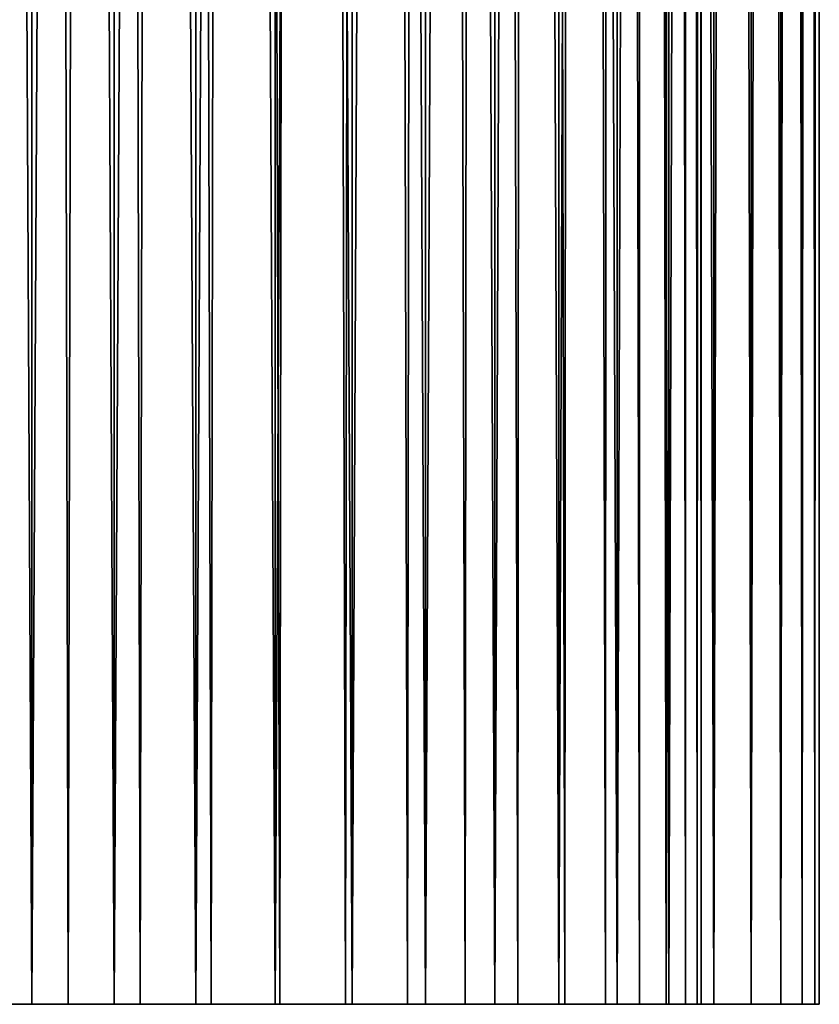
# Model space of a CAD drawing. Header units: millimetres. Extents: x -10 to 10, y 200 to 400.
# Tile 2 of 10: x 0 to 10, y 200 to 212. Entities that reach past the tile are written whole.
import ezdxf

# ---------------------------------------------------------------- set-up
doc = ezdxf.new("R2010")
doc.units = ezdxf.units.MM
doc.header["$LTSCALE"] = 10.936259
for name, color, linetype in [('10', 7, 'CONTINUOUS'), ('2', 7, 'CONTINUOUS'), ('4', 7, 'CONTINUOUS'), ('5', 7, 'CONTINUOUS'), ('6', 7, 'CONTINUOUS'), ('7', 7, 'CONTINUOUS')]:
    doc.layers.add(name, color=color, linetype=linetype)

msp = doc.modelspace()

# ---------------------------------------------------------------- linework, layer by layer
at = {"layer": '10', "linetype": 'Continuous'}
for points in [[(-7.818, 200, 2.634), (-8.057, 200, 1.773), (7.818, 200, 2.634), (-7.818, 200, 2.634)], [(7.818, 200, 2.634), (-8.057, 200, 1.773), (0, 200, 2), (7.818, 200, 2.634)], [(0, 200, 2), (-8.057, 200, 1.773), (-0.313, 200, 1.975), (0, 200, 2)], [(7.818, 200, -2.634), (8.057, 200, -1.773), (-7.818, 200, -2.634), (7.818, 200, -2.634)], [(-7.818, 200, -2.634), (8.057, 200, -1.773), (0, 200, -2), (-7.818, 200, -2.634)], [(-7.488, 200, -3.464), (7.818, 200, -2.634), (-7.818, 200, -2.634), (-7.488, 200, -3.464)], [(-0.313, 200, -1.975), (-7.818, 200, -2.634), (0, 200, -2), (-0.313, 200, -1.975)], [(-7.488, 200, 3.464), (-7.818, 200, 2.634), (7.488, 200, 3.464), (-7.488, 200, 3.464)], [(7.488, 200, 3.464), (-7.818, 200, 2.634), (7.818, 200, 2.634), (7.488, 200, 3.464)], [(7.488, 200, -3.464), (7.818, 200, -2.634), (-7.488, 200, -3.464), (7.488, 200, -3.464)], [(-7.069, 200, -4.253), (7.488, 200, -3.464), (-7.488, 200, -3.464), (-7.069, 200, -4.253)], [(-7.069, 200, 4.253), (-7.488, 200, 3.464), (7.069, 200, 4.253), (-7.069, 200, 4.253)], [(7.069, 200, 4.253), (-7.488, 200, 3.464), (7.488, 200, 3.464), (7.069, 200, 4.253)], [(7.069, 200, -4.253), (7.488, 200, -3.464), (-7.069, 200, -4.253), (7.069, 200, -4.253)], [(-6.568, 200, -4.993), (7.069, 200, -4.253), (-7.069, 200, -4.253), (-6.568, 200, -4.993)], [(-6.568, 200, 4.993), (-7.069, 200, 4.253), (6.568, 200, 4.993), (-6.568, 200, 4.993)], [(6.568, 200, 4.993), (-7.069, 200, 4.253), (7.069, 200, 4.253), (6.568, 200, 4.993)], [(6.568, 200, -4.993), (7.069, 200, -4.253), (-6.568, 200, -4.993), (6.568, 200, -4.993)], [(-5.989, 200, -5.674), (6.568, 200, -4.993), (-6.568, 200, -4.993), (-5.989, 200, -5.674)], [(-5.989, 200, 5.674), (-6.568, 200, 4.993), (5.989, 200, 5.674), (-5.989, 200, 5.674)], [(5.989, 200, 5.674), (-6.568, 200, 4.993), (6.568, 200, 4.993), (5.989, 200, 5.674)], [(5.989, 200, -5.674), (6.568, 200, -4.993), (-5.989, 200, -5.674), (5.989, 200, -5.674)], [(-5.341, 200, -6.288), (5.989, 200, -5.674), (-5.989, 200, -5.674), (-5.341, 200, -6.288)], [(-5.341, 200, 6.288), (-5.989, 200, 5.674), (5.341, 200, 6.288), (-5.341, 200, 6.288)], [(5.341, 200, 6.288), (-5.989, 200, 5.674), (5.989, 200, 5.674), (5.341, 200, 6.288)], [(5.341, 200, -6.288), (5.989, 200, -5.674), (-5.341, 200, -6.288), (5.341, 200, -6.288)], [(-4.63, 200, -6.828), (5.341, 200, -6.288), (-5.341, 200, -6.288), (-4.63, 200, -6.828)], [(-4.63, 200, 6.828), (-5.341, 200, 6.288), (4.63, 200, 6.828), (-4.63, 200, 6.828)], [(4.63, 200, 6.828), (-5.341, 200, 6.288), (5.341, 200, 6.288), (4.63, 200, 6.828)], [(4.63, 200, -6.828), (5.341, 200, -6.288), (-4.63, 200, -6.828), (4.63, 200, -6.828)], [(-3.864, 200, -7.289), (4.63, 200, -6.828), (-4.63, 200, -6.828), (-3.864, 200, -7.289)], [(-3.864, 200, 7.289), (-4.63, 200, 6.828), (3.864, 200, 7.289), (-3.864, 200, 7.289)], [(3.864, 200, 7.289), (-4.63, 200, 6.828), (4.63, 200, 6.828), (3.864, 200, 7.289)], [(3.864, 200, -7.289), (4.63, 200, -6.828), (-3.864, 200, -7.289), (3.864, 200, -7.289)], [(-3.054, 200, -7.664), (3.864, 200, -7.289), (-3.864, 200, -7.289), (-3.054, 200, -7.664)], [(-3.054, 200, 7.664), (-3.864, 200, 7.289), (3.054, 200, 7.664), (-3.054, 200, 7.664)], [(3.054, 200, 7.664), (-3.864, 200, 7.289), (3.864, 200, 7.289), (3.054, 200, 7.664)], [(3.054, 200, -7.664), (3.864, 200, -7.289), (-3.054, 200, -7.664), (3.054, 200, -7.664)], [(-2.207, 200, -7.949), (3.054, 200, -7.664), (-3.054, 200, -7.664), (-2.207, 200, -7.949)], [(-2.207, 200, 7.949), (-3.054, 200, 7.664), (2.207, 200, 7.949), (-2.207, 200, 7.949)], [(2.207, 200, 7.949), (-3.054, 200, 7.664), (3.054, 200, 7.664), (2.207, 200, 7.949)], [(2.207, 200, -7.949), (3.054, 200, -7.664), (-2.207, 200, -7.949), (2.207, 200, -7.949)], [(-1.335, 200, -8.141), (2.207, 200, -7.949), (-2.207, 200, -7.949), (-1.335, 200, -8.141)], [(-1.335, 200, 8.141), (-2.207, 200, 7.949), (1.335, 200, 8.141), (-1.335, 200, 8.141)], [(1.335, 200, 8.141), (-2.207, 200, 7.949), (2.207, 200, 7.949), (1.335, 200, 8.141)], [(1.335, 200, -8.141), (2.207, 200, -7.949), (-1.335, 200, -8.141), (1.335, 200, -8.141)], [(-0.447, 200, -8.238), (1.335, 200, -8.141), (-1.335, 200, -8.141), (-0.447, 200, -8.238)], [(-0.447, 200, 8.238), (-1.335, 200, 8.141), (0.447, 200, 8.238), (-0.447, 200, 8.238)], [(0.447, 200, 8.238), (-1.335, 200, 8.141), (1.335, 200, 8.141), (0.447, 200, 8.238)], [(0.447, 200, -8.238), (1.335, 200, -8.141), (-0.447, 200, -8.238), (0.447, 200, -8.238)], [(0, 200, -2), (8.057, 200, -1.773), (0.313, 200, -1.975), (0, 200, -2)], [(0.313, 200, 1.975), (7.818, 200, 2.634), (0, 200, 2), (0.313, 200, 1.975)], [(0.313, 200, -1.975), (8.057, 200, -1.773), (0.618, 200, -1.902), (0.313, 200, -1.975)], [(0.618, 200, 1.902), (7.818, 200, 2.634), (0.313, 200, 1.975), (0.618, 200, 1.902)], [(0.618, 200, -1.902), (8.057, 200, -1.773), (0.908, 200, -1.782), (0.618, 200, -1.902)], [(0.908, 200, 1.782), (7.818, 200, 2.634), (0.618, 200, 1.902), (0.908, 200, 1.782)], [(0.908, 200, -1.782), (8.057, 200, -1.773), (1.176, 200, -1.618), (0.908, 200, -1.782)], [(8.057, 200, 1.773), (7.818, 200, 2.634), (0.908, 200, 1.782), (8.057, 200, 1.773)], [(1.176, 200, 1.618), (8.057, 200, 1.773), (0.908, 200, 1.782), (1.176, 200, 1.618)], [(8.057, 200, -1.773), (8.202, 200, -0.892), (1.176, 200, -1.618), (8.057, 200, -1.773)], [(1.176, 200, -1.618), (8.202, 200, -0.892), (1.414, 200, -1.414), (1.176, 200, -1.618)], [(1.414, 200, 1.414), (8.057, 200, 1.773), (1.176, 200, 1.618), (1.414, 200, 1.414)], [(1.414, 200, -1.414), (8.202, 200, -0.892), (4, 200, -1.15), (1.414, 200, -1.414)], [(1.618, 200, 1.176), (8.057, 200, 1.773), (1.414, 200, 1.414), (1.618, 200, 1.176)], [(1.618, 200, -1.176), (1.414, 200, -1.414), (4, 200, -1.15), (1.618, 200, -1.176)], [(8.057, 200, 1.773), (1.618, 200, 1.176), (4, 200, 1.15), (8.057, 200, 1.773)], [(1.618, 200, 1.176), (1.782, 200, 0.908), (3.8, 200, 1.133), (1.618, 200, 1.176)], [(4, 200, 1.15), (1.618, 200, 1.176), (3.8, 200, 1.133), (4, 200, 1.15)], [(1.782, 200, -0.908), (1.618, 200, -1.176), (3.425, 200, -0.996), (1.782, 200, -0.908)], [(3.425, 200, -0.996), (1.618, 200, -1.176), (3.607, 200, -1.081), (3.425, 200, -0.996)], [(3.607, 200, -1.081), (1.618, 200, -1.176), (3.8, 200, -1.133), (3.607, 200, -1.081)], [(3.8, 200, -1.133), (1.618, 200, -1.176), (4, 200, -1.15), (3.8, 200, -1.133)], [(1.782, 200, 0.908), (1.902, 200, 0.618), (3.261, 200, 0.881), (1.782, 200, 0.908)], [(3.8, 200, 1.133), (1.782, 200, 0.908), (3.607, 200, 1.081), (3.8, 200, 1.133)], [(3.607, 200, 1.081), (1.782, 200, 0.908), (3.425, 200, 0.996), (3.607, 200, 1.081)], [(3.425, 200, 0.996), (1.782, 200, 0.908), (3.261, 200, 0.881), (3.425, 200, 0.996)], [(1.902, 200, -0.618), (1.782, 200, -0.908), (3.119, 200, -0.739), (1.902, 200, -0.618)], [(3.119, 200, -0.739), (1.782, 200, -0.908), (3.261, 200, -0.881), (3.119, 200, -0.739)], [(3.261, 200, -0.881), (1.782, 200, -0.908), (3.425, 200, -0.996), (3.261, 200, -0.881)], [(1.902, 200, 0.618), (1.975, 200, 0.313), (3.004, 200, 0.575), (1.902, 200, 0.618)], [(3.261, 200, 0.881), (1.902, 200, 0.618), (3.119, 200, 0.739), (3.261, 200, 0.881)], [(3.119, 200, 0.739), (1.902, 200, 0.618), (3.004, 200, 0.575), (3.119, 200, 0.739)], [(1.975, 200, -0.313), (1.902, 200, -0.618), (2.919, 200, -0.393), (1.975, 200, -0.313)], [(2.919, 200, -0.393), (1.902, 200, -0.618), (3.004, 200, -0.575), (2.919, 200, -0.393)], [(3.004, 200, -0.575), (1.902, 200, -0.618), (3.119, 200, -0.739), (3.004, 200, -0.575)], [(1.975, 200, 0.313), (2, 200), (2.867, 200, 0.2), (1.975, 200, 0.313)], [(2, 200), (1.975, 200, -0.313), (2.85, 200), (2, 200)], [(3.004, 200, 0.575), (1.975, 200, 0.313), (2.919, 200, 0.393), (3.004, 200, 0.575)], [(2.919, 200, 0.393), (1.975, 200, 0.313), (2.867, 200, 0.2), (2.919, 200, 0.393)], [(2.85, 200), (1.975, 200, -0.313), (2.867, 200, -0.2), (2.85, 200)], [(2.867, 200, -0.2), (1.975, 200, -0.313), (2.919, 200, -0.393), (2.867, 200, -0.2)], [(2, 200), (2.85, 200), (2.867, 200, 0.2), (2, 200)], [(4, 200, -1.15), (8.202, 200, -0.892), (4.2, 200, -1.133), (4, 200, -1.15)], [(4.2, 200, 1.133), (8.057, 200, 1.773), (4, 200, 1.15), (4.2, 200, 1.133)], [(4.2, 200, -1.133), (8.202, 200, -0.892), (4.393, 200, -1.081), (4.2, 200, -1.133)], [(4.393, 200, 1.081), (8.057, 200, 1.773), (4.2, 200, 1.133), (4.393, 200, 1.081)], [(4.393, 200, -1.081), (8.202, 200, -0.892), (4.575, 200, -0.996), (4.393, 200, -1.081)], [(4.575, 200, 0.996), (8.057, 200, 1.773), (4.393, 200, 1.081), (4.575, 200, 0.996)], [(4.575, 200, -0.996), (8.202, 200, -0.892), (4.739, 200, -0.881), (4.575, 200, -0.996)], [(8.202, 200, 0.892), (8.057, 200, 1.773), (4.575, 200, 0.996), (8.202, 200, 0.892)], [(4.739, 200, 0.881), (8.202, 200, 0.892), (4.575, 200, 0.996), (4.739, 200, 0.881)], [(8.202, 200, -0.892), (8.25, 200), (4.739, 200, -0.881), (8.202, 200, -0.892)], [(4.739, 200, -0.881), (8.25, 200), (4.881, 200, -0.739), (4.739, 200, -0.881)], [(4.881, 200, 0.739), (8.202, 200, 0.892), (4.739, 200, 0.881), (4.881, 200, 0.739)], [(4.881, 200, -0.739), (8.25, 200), (4.996, 200, -0.575), (4.881, 200, -0.739)], [(4.996, 200, 0.575), (8.202, 200, 0.892), (4.881, 200, 0.739), (4.996, 200, 0.575)], [(4.996, 200, -0.575), (8.25, 200), (5.081, 200, -0.393), (4.996, 200, -0.575)], [(5.081, 200, 0.393), (8.202, 200, 0.892), (4.996, 200, 0.575), (5.081, 200, 0.393)], [(5.081, 200, -0.393), (8.25, 200), (5.133, 200, -0.2), (5.081, 200, -0.393)], [(5.133, 200, 0.2), (8.202, 200, 0.892), (5.081, 200, 0.393), (5.133, 200, 0.2)], [(5.133, 200, -0.2), (8.25, 200), (5.15, 200), (5.133, 200, -0.2)], [(5.15, 200), (8.202, 200, 0.892), (5.133, 200, 0.2), (5.15, 200)], [(8.25, 200), (8.202, 200, 0.892), (5.15, 200), (8.25, 200)]]:
    msp.add_3dface(points, dxfattribs=at)
at = {"layer": '2', "color": 7, "linetype": 'Continuous', "true_color": 0xe0f2ff}
for points in [[(-4.067, 200, -9.135), (5, 200, -8.66), (-5, 200, -8.66), (-4.067, 200, -9.135)], [(-5, 200, -8.66), (5, 200, -8.66), (0.46, 200, -8.488), (-5, 200, -8.66)], [(-0.46, 200, -8.488), (-5, 200, -8.66), (0.46, 200, -8.488), (-0.46, 200, -8.488)], [(-4.067, 200, 9.135), (-5, 200, 8.66), (4.067, 200, 9.135), (-4.067, 200, 9.135)], [(4.067, 200, 9.135), (-5, 200, 8.66), (5, 200, 8.66), (4.067, 200, 9.135)], [(5, 200, 8.66), (-5, 200, 8.66), (-0.46, 200, 8.488), (5, 200, 8.66)], [(4.067, 200, -9.135), (5, 200, -8.66), (-4.067, 200, -9.135), (4.067, 200, -9.135)], [(-3.09, 200, -9.511), (4.067, 200, -9.135), (-4.067, 200, -9.135), (-3.09, 200, -9.511)], [(-3.09, 200, 9.511), (-4.067, 200, 9.135), (3.09, 200, 9.511), (-3.09, 200, 9.511)], [(3.09, 200, 9.511), (-4.067, 200, 9.135), (4.067, 200, 9.135), (3.09, 200, 9.511)], [(3.09, 200, -9.511), (4.067, 200, -9.135), (-3.09, 200, -9.511), (3.09, 200, -9.511)], [(-2.079, 200, -9.781), (3.09, 200, -9.511), (-3.09, 200, -9.511), (-2.079, 200, -9.781)], [(-2.079, 200, 9.781), (-3.09, 200, 9.511), (2.079, 200, 9.781), (-2.079, 200, 9.781)], [(2.079, 200, 9.781), (-3.09, 200, 9.511), (3.09, 200, 9.511), (2.079, 200, 9.781)], [(2.079, 200, -9.781), (3.09, 200, -9.511), (-2.079, 200, -9.781), (2.079, 200, -9.781)], [(-1.045, 200, -9.945), (2.079, 200, -9.781), (-2.079, 200, -9.781), (-1.045, 200, -9.945)], [(-1.045, 200, 9.945), (-2.079, 200, 9.781), (1.045, 200, 9.945), (-1.045, 200, 9.945)], [(1.045, 200, 9.945), (-2.079, 200, 9.781), (2.079, 200, 9.781), (1.045, 200, 9.945)], [(1.045, 200, -9.945), (2.079, 200, -9.781), (-1.045, 200, -9.945), (1.045, 200, -9.945)], [(0, 200, -10), (1.045, 200, -9.945), (-1.045, 200, -9.945), (0, 200, -10)], [(0, 200, 10), (-1.045, 200, 9.945), (1.045, 200, 9.945), (0, 200, 10)], [(0.46, 200, 8.488), (5, 200, 8.66), (-0.46, 200, 8.488), (0.46, 200, 8.488)], [(5, 200, -8.66), (5.878, 200, -8.09), (0.46, 200, -8.488), (5, 200, -8.66)], [(0.46, 200, -8.488), (5.878, 200, -8.09), (1.375, 200, -8.388), (0.46, 200, -8.488)], [(1.375, 200, 8.388), (5, 200, 8.66), (0.46, 200, 8.488), (1.375, 200, 8.388)], [(1.375, 200, -8.388), (5.878, 200, -8.09), (2.274, 200, -8.19), (1.375, 200, -8.388)], [(2.274, 200, 8.19), (5, 200, 8.66), (1.375, 200, 8.388), (2.274, 200, 8.19)], [(2.274, 200, -8.19), (5.878, 200, -8.09), (3.146, 200, -7.896), (2.274, 200, -8.19)], [(5.878, 200, 8.09), (5, 200, 8.66), (2.274, 200, 8.19), (5.878, 200, 8.09)], [(3.146, 200, 7.896), (5.878, 200, 8.09), (2.274, 200, 8.19), (3.146, 200, 7.896)], [(5.878, 200, -8.09), (6.691, 200, -7.431), (3.146, 200, -7.896), (5.878, 200, -8.09)], [(3.146, 200, -7.896), (6.691, 200, -7.431), (3.981, 200, -7.51), (3.146, 200, -7.896)], [(3.981, 200, 7.51), (5.878, 200, 8.09), (3.146, 200, 7.896), (3.981, 200, 7.51)], [(3.981, 200, -7.51), (6.691, 200, -7.431), (4.77, 200, -7.035), (3.981, 200, -7.51)], [(6.691, 200, 7.431), (5.878, 200, 8.09), (3.981, 200, 7.51), (6.691, 200, 7.431)], [(4.77, 200, 7.035), (6.691, 200, 7.431), (3.981, 200, 7.51), (4.77, 200, 7.035)], [(6.691, 200, -7.431), (7.431, 200, -6.691), (4.77, 200, -7.035), (6.691, 200, -7.431)], [(4.77, 200, -7.035), (7.431, 200, -6.691), (5.503, 200, -6.478), (4.77, 200, -7.035)], [(7.431, 200, 6.691), (6.691, 200, 7.431), (4.77, 200, 7.035), (7.431, 200, 6.691)], [(5.503, 200, 6.478), (7.431, 200, 6.691), (4.77, 200, 7.035), (5.503, 200, 6.478)], [(7.431, 200, -6.691), (8.09, 200, -5.878), (5.503, 200, -6.478), (7.431, 200, -6.691)], [(5.503, 200, -6.478), (8.09, 200, -5.878), (6.171, 200, -5.845), (5.503, 200, -6.478)], [(8.09, 200, 5.878), (7.431, 200, 6.691), (5.503, 200, 6.478), (8.09, 200, 5.878)], [(6.171, 200, 5.845), (8.09, 200, 5.878), (5.503, 200, 6.478), (6.171, 200, 5.845)], [(8.09, 200, -5.878), (8.66, 200, -5), (6.171, 200, -5.845), (8.09, 200, -5.878)], [(6.171, 200, -5.845), (8.66, 200, -5), (6.767, 200, -5.144), (6.171, 200, -5.845)], [(6.767, 200, 5.144), (8.09, 200, 5.878), (6.171, 200, 5.845), (6.767, 200, 5.144)], [(6.767, 200, -5.144), (8.66, 200, -5), (7.283, 200, -4.382), (6.767, 200, -5.144)], [(8.66, 200, 5), (8.09, 200, 5.878), (6.767, 200, 5.144), (8.66, 200, 5)], [(7.283, 200, 4.382), (8.66, 200, 5), (6.767, 200, 5.144), (7.283, 200, 4.382)], [(8.66, 200, -5), (9.135, 200, -4.067), (7.283, 200, -4.382), (8.66, 200, -5)], [(7.283, 200, -4.382), (9.135, 200, -4.067), (7.714, 200, -3.569), (7.283, 200, -4.382)], [(9.135, 200, 4.067), (8.66, 200, 5), (7.283, 200, 4.382), (9.135, 200, 4.067)], [(7.714, 200, 3.569), (9.135, 200, 4.067), (7.283, 200, 4.382), (7.714, 200, 3.569)], [(9.135, 200, -4.067), (9.511, 200, -3.09), (7.714, 200, -3.569), (9.135, 200, -4.067)], [(7.714, 200, -3.569), (9.511, 200, -3.09), (8.055, 200, -2.714), (7.714, 200, -3.569)], [(9.511, 200, 3.09), (9.135, 200, 4.067), (7.714, 200, 3.569), (9.511, 200, 3.09)], [(8.055, 200, 2.714), (9.511, 200, 3.09), (7.714, 200, 3.569), (8.055, 200, 2.714)], [(9.511, 200, -3.09), (9.781, 200, -2.079), (8.055, 200, -2.714), (9.511, 200, -3.09)], [(8.055, 200, -2.714), (9.781, 200, -2.079), (8.301, 200, -1.827), (8.055, 200, -2.714)], [(9.781, 200, 2.079), (9.511, 200, 3.09), (8.055, 200, 2.714), (9.781, 200, 2.079)], [(8.301, 200, 1.827), (9.781, 200, 2.079), (8.055, 200, 2.714), (8.301, 200, 1.827)], [(9.781, 200, -2.079), (9.945, 200, -1.045), (8.301, 200, -1.827), (9.781, 200, -2.079)], [(8.301, 200, -1.827), (9.945, 200, -1.045), (8.45, 200, -0.919), (8.301, 200, -1.827)], [(9.945, 200, 1.045), (9.781, 200, 2.079), (8.301, 200, 1.827), (9.945, 200, 1.045)], [(8.45, 200, 0.919), (9.945, 200, 1.045), (8.301, 200, 1.827), (8.45, 200, 0.919)], [(9.945, 200, -1.045), (10, 200), (8.45, 200, -0.919), (9.945, 200, -1.045)], [(10, 200), (8.5, 200), (8.45, 200, -0.919), (10, 200)], [(8.5, 200), (9.945, 200, 1.045), (8.45, 200, 0.919), (8.5, 200)], [(10, 200), (9.945, 200, 1.045), (8.5, 200), (10, 200)]]:
    msp.add_3dface(points, dxfattribs=at)
at = {"layer": '4', "color": 7, "linetype": 'Continuous', "true_color": 0xe0f2ff}
for points in [[(0, 200, -10), (-1.045, 200, -9.945), (0, 400, -10), (0, 200, -10)], [(-1.045, 200, -9.945), (-1.045, 400, -9.945), (0, 400, -10), (-1.045, 200, -9.945)], [(1.045, 200, -9.945), (0, 200, -10), (1.045, 400, -9.945), (1.045, 200, -9.945)], [(0, 200, -10), (0, 400, -10), (1.045, 400, -9.945), (0, 200, -10)], [(2.079, 200, -9.781), (1.045, 200, -9.945), (2.079, 400, -9.781), (2.079, 200, -9.781)], [(1.045, 200, -9.945), (1.045, 400, -9.945), (2.079, 400, -9.781), (1.045, 200, -9.945)], [(3.09, 200, -9.511), (2.079, 200, -9.781), (3.09, 400, -9.511), (3.09, 200, -9.511)], [(2.079, 200, -9.781), (2.079, 400, -9.781), (3.09, 400, -9.511), (2.079, 200, -9.781)], [(4.067, 200, -9.135), (3.09, 200, -9.511), (4.067, 400, -9.135), (4.067, 200, -9.135)], [(3.09, 200, -9.511), (3.09, 400, -9.511), (4.067, 400, -9.135), (3.09, 200, -9.511)], [(5, 200, -8.66), (4.067, 200, -9.135), (5, 400, -8.66), (5, 200, -8.66)], [(4.067, 200, -9.135), (4.067, 400, -9.135), (5, 400, -8.66), (4.067, 200, -9.135)], [(5.878, 200, -8.09), (5, 200, -8.66), (5.878, 400, -8.09), (5.878, 200, -8.09)], [(5, 200, -8.66), (5, 400, -8.66), (5.878, 400, -8.09), (5, 200, -8.66)], [(6.691, 200, -7.431), (5.878, 200, -8.09), (6.691, 400, -7.431), (6.691, 200, -7.431)], [(5.878, 200, -8.09), (5.878, 400, -8.09), (6.691, 400, -7.431), (5.878, 200, -8.09)], [(7.431, 200, -6.691), (6.691, 200, -7.431), (7.431, 400, -6.691), (7.431, 200, -6.691)], [(6.691, 200, -7.431), (6.691, 400, -7.431), (7.431, 400, -6.691), (6.691, 200, -7.431)], [(8.09, 200, -5.878), (7.431, 200, -6.691), (8.09, 400, -5.878), (8.09, 200, -5.878)], [(7.431, 200, -6.691), (7.431, 400, -6.691), (8.09, 400, -5.878), (7.431, 200, -6.691)], [(8.66, 200, -5), (8.09, 200, -5.878), (8.66, 400, -5), (8.66, 200, -5)], [(8.09, 200, -5.878), (8.09, 400, -5.878), (8.66, 400, -5), (8.09, 200, -5.878)], [(9.135, 200, -4.067), (8.66, 200, -5), (9.135, 400, -4.067), (9.135, 200, -4.067)], [(8.66, 200, -5), (8.66, 400, -5), (9.135, 400, -4.067), (8.66, 200, -5)], [(9.511, 200, -3.09), (9.135, 200, -4.067), (9.511, 400, -3.09), (9.511, 200, -3.09)], [(9.135, 200, -4.067), (9.135, 400, -4.067), (9.511, 400, -3.09), (9.135, 200, -4.067)], [(9.781, 200, -2.079), (9.511, 200, -3.09), (9.781, 400, -2.079), (9.781, 200, -2.079)], [(9.511, 200, -3.09), (9.511, 400, -3.09), (9.781, 400, -2.079), (9.511, 200, -3.09)], [(9.945, 200, -1.045), (9.781, 200, -2.079), (9.945, 400, -1.045), (9.945, 200, -1.045)], [(9.781, 200, -2.079), (9.781, 400, -2.079), (9.945, 400, -1.045), (9.781, 200, -2.079)], [(10, 200), (9.945, 200, -1.045), (10, 400), (10, 200)], [(10, 400), (9.945, 200, -1.045), (9.945, 400, -1.045), (10, 400)]]:
    msp.add_3dface(points, dxfattribs=at)
at = {"layer": '5', "color": 7, "linetype": 'Continuous', "true_color": 0xe0f2ff}
for points in [[(-1.045, 200, 9.945), (0, 200, 10), (-1.045, 400, 9.945), (-1.045, 200, 9.945)], [(0, 200, 10), (0, 400, 10), (-1.045, 400, 9.945), (0, 200, 10)], [(0, 200, 10), (1.045, 200, 9.945), (0, 400, 10), (0, 200, 10)], [(1.045, 200, 9.945), (1.045, 400, 9.945), (0, 400, 10), (1.045, 200, 9.945)], [(1.045, 200, 9.945), (2.079, 200, 9.781), (1.045, 400, 9.945), (1.045, 200, 9.945)], [(2.079, 200, 9.781), (2.079, 400, 9.781), (1.045, 400, 9.945), (2.079, 200, 9.781)], [(2.079, 200, 9.781), (3.09, 200, 9.511), (2.079, 400, 9.781), (2.079, 200, 9.781)], [(3.09, 200, 9.511), (3.09, 400, 9.511), (2.079, 400, 9.781), (3.09, 200, 9.511)], [(3.09, 200, 9.511), (4.067, 200, 9.135), (3.09, 400, 9.511), (3.09, 200, 9.511)], [(4.067, 200, 9.135), (4.067, 400, 9.135), (3.09, 400, 9.511), (4.067, 200, 9.135)], [(4.067, 200, 9.135), (5, 200, 8.66), (4.067, 400, 9.135), (4.067, 200, 9.135)], [(5, 200, 8.66), (5, 400, 8.66), (4.067, 400, 9.135), (5, 200, 8.66)], [(5, 200, 8.66), (5.878, 200, 8.09), (5, 400, 8.66), (5, 200, 8.66)], [(5.878, 200, 8.09), (5.878, 400, 8.09), (5, 400, 8.66), (5.878, 200, 8.09)], [(5.878, 200, 8.09), (6.691, 200, 7.431), (5.878, 400, 8.09), (5.878, 200, 8.09)], [(6.691, 200, 7.431), (6.691, 400, 7.431), (5.878, 400, 8.09), (6.691, 200, 7.431)], [(6.691, 200, 7.431), (7.431, 200, 6.691), (6.691, 400, 7.431), (6.691, 200, 7.431)], [(7.431, 200, 6.691), (7.431, 400, 6.691), (6.691, 400, 7.431), (7.431, 200, 6.691)], [(7.431, 200, 6.691), (8.09, 200, 5.878), (7.431, 400, 6.691), (7.431, 200, 6.691)], [(8.09, 200, 5.878), (8.09, 400, 5.878), (7.431, 400, 6.691), (8.09, 200, 5.878)], [(8.09, 200, 5.878), (8.66, 200, 5), (8.09, 400, 5.878), (8.09, 200, 5.878)], [(8.66, 200, 5), (8.66, 400, 5), (8.09, 400, 5.878), (8.66, 200, 5)], [(8.66, 200, 5), (9.135, 200, 4.067), (8.66, 400, 5), (8.66, 200, 5)], [(9.135, 200, 4.067), (9.135, 400, 4.067), (8.66, 400, 5), (9.135, 200, 4.067)], [(9.135, 200, 4.067), (9.511, 200, 3.09), (9.135, 400, 4.067), (9.135, 200, 4.067)], [(9.511, 200, 3.09), (9.511, 400, 3.09), (9.135, 400, 4.067), (9.511, 200, 3.09)], [(9.511, 200, 3.09), (9.781, 200, 2.079), (9.511, 400, 3.09), (9.511, 200, 3.09)], [(9.781, 200, 2.079), (9.781, 400, 2.079), (9.511, 400, 3.09), (9.781, 200, 2.079)], [(9.781, 200, 2.079), (9.945, 200, 1.045), (9.781, 400, 2.079), (9.781, 200, 2.079)], [(9.945, 200, 1.045), (9.945, 400, 1.045), (9.781, 400, 2.079), (9.945, 200, 1.045)], [(9.945, 200, 1.045), (10, 200), (9.945, 400, 1.045), (9.945, 200, 1.045)], [(10, 200), (10, 400), (9.945, 400, 1.045), (10, 200)]]:
    msp.add_3dface(points, dxfattribs=at)
at = {"layer": '6', "color": 7, "linetype": 'Continuous', "true_color": 0xe0f2ff}
for points in [[(-0.888, 392.214, -8.453), (-0.46, 200, -8.488), (0, 392.214, -8.5), (-0.888, 392.214, -8.453)], [(-0.46, 200, -8.488), (0.46, 200, -8.488), (0, 392.214, -8.5), (-0.46, 200, -8.488)], [(0, 392.214, -8.5), (0.46, 200, -8.488), (0.888, 392.214, -8.453), (0, 392.214, -8.5)], [(0.46, 200, -8.488), (1.375, 200, -8.388), (0.888, 392.214, -8.453), (0.46, 200, -8.488)], [(0.888, 392.214, -8.453), (1.375, 200, -8.388), (1.767, 392.214, -8.314), (0.888, 392.214, -8.453)], [(1.375, 200, -8.388), (2.274, 200, -8.19), (1.767, 392.214, -8.314), (1.375, 200, -8.388)], [(1.767, 392.214, -8.314), (2.274, 200, -8.19), (2.627, 392.214, -8.084), (1.767, 392.214, -8.314)], [(2.274, 200, -8.19), (3.146, 200, -7.896), (2.627, 392.214, -8.084), (2.274, 200, -8.19)], [(2.627, 392.214, -8.084), (3.146, 200, -7.896), (3.457, 392.214, -7.765), (2.627, 392.214, -8.084)], [(3.146, 200, -7.896), (3.981, 200, -7.51), (3.457, 392.214, -7.765), (3.146, 200, -7.896)], [(3.457, 392.214, -7.765), (3.981, 200, -7.51), (4.25, 392.214, -7.361), (3.457, 392.214, -7.765)], [(3.981, 200, -7.51), (4.77, 200, -7.035), (4.25, 392.214, -7.361), (3.981, 200, -7.51)], [(4.25, 392.214, -7.361), (4.77, 200, -7.035), (4.996, 392.214, -6.877), (4.25, 392.214, -7.361)], [(4.77, 200, -7.035), (5.503, 200, -6.478), (4.996, 392.214, -6.877), (4.77, 200, -7.035)], [(4.996, 392.214, -6.877), (5.503, 200, -6.478), (5.688, 392.214, -6.317), (4.996, 392.214, -6.877)], [(5.503, 200, -6.478), (6.171, 200, -5.845), (5.688, 392.214, -6.317), (5.503, 200, -6.478)], [(5.688, 392.214, -6.317), (6.171, 200, -5.845), (6.317, 392.214, -5.688), (5.688, 392.214, -6.317)], [(6.171, 200, -5.845), (6.767, 200, -5.144), (6.317, 392.214, -5.688), (6.171, 200, -5.845)], [(6.317, 392.214, -5.688), (6.767, 200, -5.144), (6.877, 392.214, -4.996), (6.317, 392.214, -5.688)], [(6.767, 200, -5.144), (7.283, 200, -4.382), (6.877, 392.214, -4.996), (6.767, 200, -5.144)], [(6.877, 392.214, -4.996), (7.283, 200, -4.382), (7.361, 392.214, -4.25), (6.877, 392.214, -4.996)], [(7.283, 200, -4.382), (7.714, 200, -3.569), (7.361, 392.214, -4.25), (7.283, 200, -4.382)], [(7.361, 392.214, -4.25), (7.714, 200, -3.569), (7.765, 392.214, -3.457), (7.361, 392.214, -4.25)], [(7.714, 200, -3.569), (8.055, 200, -2.714), (7.765, 392.214, -3.457), (7.714, 200, -3.569)], [(7.765, 392.214, -3.457), (8.055, 200, -2.714), (8.084, 392.214, -2.627), (7.765, 392.214, -3.457)], [(8.055, 200, -2.714), (8.301, 200, -1.827), (8.084, 392.214, -2.627), (8.055, 200, -2.714)], [(8.084, 392.214, -2.627), (8.301, 200, -1.827), (8.314, 392.214, -1.767), (8.084, 392.214, -2.627)], [(8.301, 200, -1.827), (8.45, 200, -0.919), (8.314, 392.214, -1.767), (8.301, 200, -1.827)], [(8.314, 392.214, -1.767), (8.45, 200, -0.919), (8.453, 392.214, -0.888), (8.314, 392.214, -1.767)], [(8.45, 200, -0.919), (8.5, 200), (8.453, 392.214, -0.888), (8.45, 200, -0.919)], [(8.453, 392.214, -0.888), (8.5, 200), (8.5, 392.214), (8.453, 392.214, -0.888)]]:
    msp.add_3dface(points, dxfattribs=at)
at = {"layer": '7', "color": 7, "linetype": 'Continuous', "true_color": 0xe0f2ff}
for points in [[(0, 392.214, 8.5), (-0.46, 200, 8.488), (-0.888, 392.214, 8.453), (0, 392.214, 8.5)], [(0.46, 200, 8.488), (-0.46, 200, 8.488), (0, 392.214, 8.5), (0.46, 200, 8.488)], [(0.888, 392.214, 8.453), (0.46, 200, 8.488), (0, 392.214, 8.5), (0.888, 392.214, 8.453)], [(1.375, 200, 8.388), (0.46, 200, 8.488), (0.888, 392.214, 8.453), (1.375, 200, 8.388)], [(1.767, 392.214, 8.314), (1.375, 200, 8.388), (0.888, 392.214, 8.453), (1.767, 392.214, 8.314)], [(2.274, 200, 8.19), (1.375, 200, 8.388), (1.767, 392.214, 8.314), (2.274, 200, 8.19)], [(2.627, 392.214, 8.084), (2.274, 200, 8.19), (1.767, 392.214, 8.314), (2.627, 392.214, 8.084)], [(3.146, 200, 7.896), (2.274, 200, 8.19), (2.627, 392.214, 8.084), (3.146, 200, 7.896)], [(3.457, 392.214, 7.765), (3.146, 200, 7.896), (2.627, 392.214, 8.084), (3.457, 392.214, 7.765)], [(3.981, 200, 7.51), (3.146, 200, 7.896), (3.457, 392.214, 7.765), (3.981, 200, 7.51)], [(4.25, 392.214, 7.361), (3.981, 200, 7.51), (3.457, 392.214, 7.765), (4.25, 392.214, 7.361)], [(4.77, 200, 7.035), (3.981, 200, 7.51), (4.25, 392.214, 7.361), (4.77, 200, 7.035)], [(4.996, 392.214, 6.877), (4.77, 200, 7.035), (4.25, 392.214, 7.361), (4.996, 392.214, 6.877)], [(5.503, 200, 6.478), (4.77, 200, 7.035), (4.996, 392.214, 6.877), (5.503, 200, 6.478)], [(5.688, 392.214, 6.317), (5.503, 200, 6.478), (4.996, 392.214, 6.877), (5.688, 392.214, 6.317)], [(6.171, 200, 5.845), (5.503, 200, 6.478), (5.688, 392.214, 6.317), (6.171, 200, 5.845)], [(6.317, 392.214, 5.688), (6.171, 200, 5.845), (5.688, 392.214, 6.317), (6.317, 392.214, 5.688)], [(6.767, 200, 5.144), (6.171, 200, 5.845), (6.317, 392.214, 5.688), (6.767, 200, 5.144)], [(6.877, 392.214, 4.996), (6.767, 200, 5.144), (6.317, 392.214, 5.688), (6.877, 392.214, 4.996)], [(7.283, 200, 4.382), (6.767, 200, 5.144), (6.877, 392.214, 4.996), (7.283, 200, 4.382)], [(7.361, 392.214, 4.25), (7.283, 200, 4.382), (6.877, 392.214, 4.996), (7.361, 392.214, 4.25)], [(7.714, 200, 3.569), (7.283, 200, 4.382), (7.361, 392.214, 4.25), (7.714, 200, 3.569)], [(7.765, 392.214, 3.457), (7.714, 200, 3.569), (7.361, 392.214, 4.25), (7.765, 392.214, 3.457)], [(8.055, 200, 2.714), (7.714, 200, 3.569), (7.765, 392.214, 3.457), (8.055, 200, 2.714)], [(8.084, 392.214, 2.627), (8.055, 200, 2.714), (7.765, 392.214, 3.457), (8.084, 392.214, 2.627)], [(8.301, 200, 1.827), (8.055, 200, 2.714), (8.084, 392.214, 2.627), (8.301, 200, 1.827)], [(8.314, 392.214, 1.767), (8.301, 200, 1.827), (8.084, 392.214, 2.627), (8.314, 392.214, 1.767)], [(8.45, 200, 0.919), (8.301, 200, 1.827), (8.314, 392.214, 1.767), (8.45, 200, 0.919)], [(8.453, 392.214, 0.888), (8.45, 200, 0.919), (8.314, 392.214, 1.767), (8.453, 392.214, 0.888)], [(8.5, 200), (8.45, 200, 0.919), (8.5, 392.214), (8.5, 200)], [(8.5, 392.214), (8.45, 200, 0.919), (8.453, 392.214, 0.888), (8.5, 392.214)]]:
    msp.add_3dface(points, dxfattribs=at)

doc.saveas('drawing.dxf')
